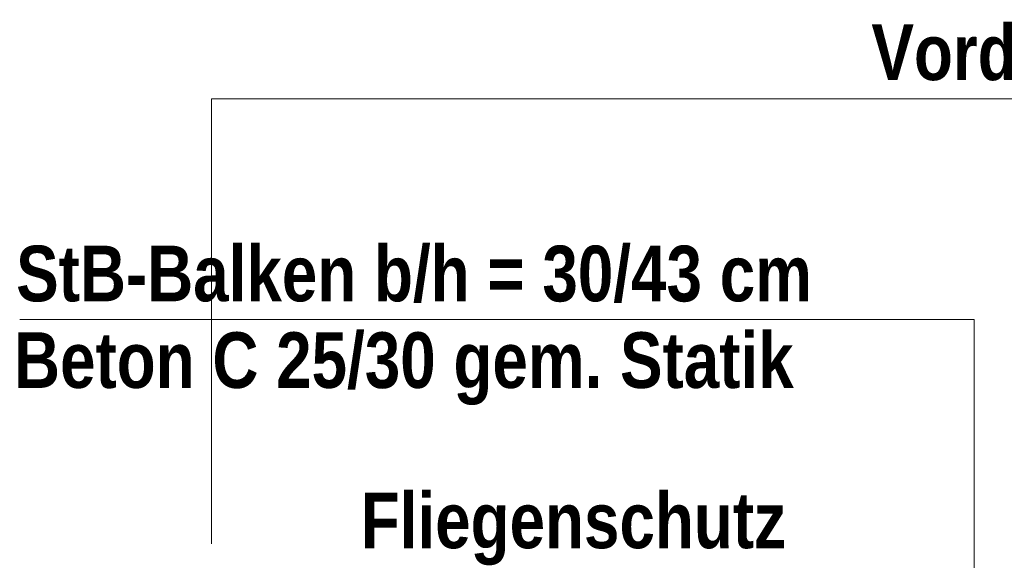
# Model space of a CAD drawing. Header units: millimetres. Extents: x 634730 to 711346, y 362082 to 425615.
# Tile 76 of 160: x 673487 to 675698, y 404951 to 406166. Entities that reach past the tile are written whole.
import ezdxf
from ezdxf.enums import TextEntityAlignment as Align

# ---------------------------------------------------------------- set-up
doc = ezdxf.new("R2010")
doc.units = ezdxf.units.MM
doc.header["$LTSCALE"] = 50
doc.linetypes.add('Achse', pattern=[10, 5, -2.5, 0, -2.5])
for name, color, linetype in [('1_EG', 7, 'Continuous'), ('A_Beschriftung', 7, 'Continuous'), ('A_Linien', 7, 'Continuous'), ('A_Möblierung fest', 7, 'Continuous'), ('A_Raumflächen', 7, 'Continuous')]:
    doc.layers.add(name, color=color, linetype=linetype)
doc.styles.add('ERSTELLTER_STIL_1', font='ARIALN.TTF')
doc.styles.add('ERSTELLTER_STIL_2', font='ARIALNB.TTF')

# ---------------------------------------------------------------- blocks, each defined once
blk = doc.blocks.new('A$C85d2cf1a')
at = {"layer": 'A_Beschriftung', "color": 7, "linetype": 'Continuous', "lineweight": 13}
for p, q in [((29.6486, 43.4097), (27.5057, 43.4097)), ((29.6486, 42.5536), (29.6486, 43.4097))]:
    blk.add_line(p, q, dxfattribs=at)
at = {"layer": 'A_Linien', "color": 7, "linetype": 'Achse', "lineweight": 18}
for p, q in [((27.9361, 43.906), (27.936, 42.9059)), ((31.8616, 43.9058), (27.9361, 43.906))]:
    blk.add_line(p, q, dxfattribs=at)
at = {"layer": 'A_Beschriftung', "color": 253, "true_color": 0x9f9f9f, "style": 'ERSTELLTER_STIL_2'}
for s, p in [('Vordach', (29.4181, 43.9479)), ('Fliegenschutz', (28.2714, 42.8962))]:
    blk.add_text(s, height=0.125, dxfattribs=at).set_placement(p)
at = {"layer": 'A_Beschriftung', "color": 7, "style": 'ERSTELLTER_STIL_2'}
for s, p in [('StB-Balken b/h = 30/43 cm', (27.4978, 43.4509)), ('Beton C 25/30 gem. Statik', (27.4929, 43.2563))]:
    blk.add_text(s, height=0.125, dxfattribs=at).set_placement(p)
at = {"layer": 'A_Möblierung fest', "color": 7, "lineweight": 13, "style": 'ERSTELLTER_STIL_2', "text_generation_flag": 2}
blk.add_attdef('txt', text='', height=0.12, rotation=359.9988, dxfattribs=at).set_placement((23.514, 39.2921), align=Align.MIDDLE_CENTER)
at = {"layer": 'A_Möblierung fest', "color": 7, "lineweight": 13, "style": 'ERSTELLTER_STIL_2'}
blk.add_attdef('txt', text='', height=0.12, dxfattribs=at).set_placement((10.172, 25.6523), align=Align.MIDDLE_CENTER)
at = {"layer": 'A_Raumflächen', "color": 7, "lineweight": 18}
for tag, style, p in [('DUMMY_850', 'ERSTELLTER_STIL_1', (31.5414, 25.9585)), ('DUMMY_850', 'ERSTELLTER_STIL_1', (48.3798, 25.9585)), ('ROOM_NAME', 'ERSTELLTER_STIL_1', (30.4276, 25.9283)), ('ROOM_NAME', 'ERSTELLTER_STIL_1', (47.266, 25.9283)), ('floorCode', 'ERSTELLTER_STIL_2', (30.5258, 25.6828)), ('stFloorCovering', 'ERSTELLTER_STIL_2', (31.0934, 25.6828)), ('floorCode', 'ERSTELLTER_STIL_2', (47.3642, 25.6828)), ('stFloorCovering', 'ERSTELLTER_STIL_2', (47.9319, 25.6828)), ('DUMMY_851', 'ERSTELLTER_STIL_2', (30.5258, 25.4675)), ('DUMMY_851', 'ERSTELLTER_STIL_2', (47.3642, 25.4675)), ('measuredNetAreaCode', 'ERSTELLTER_STIL_2', (30.5258, 25.1917)), ('measuredNetAreaCode', 'ERSTELLTER_STIL_2', (47.3642, 25.1917))]:
    blk.add_attdef(tag, text='', height=0.125, dxfattribs=dict(at, style=style)).set_placement(p, align=Align.TOP_LEFT)

msp = doc.modelspace()

# ---------------------------------------------------------------- block references
at = {"layer": '1_EG', "xscale": 1000, "yscale": 1000, "zscale": 1000}
msp.add_blockref('A$C85d2cf1a', (645981.7, 362082.4, 41515.3), dxfattribs=at)

doc.saveas('drawing.dxf')
